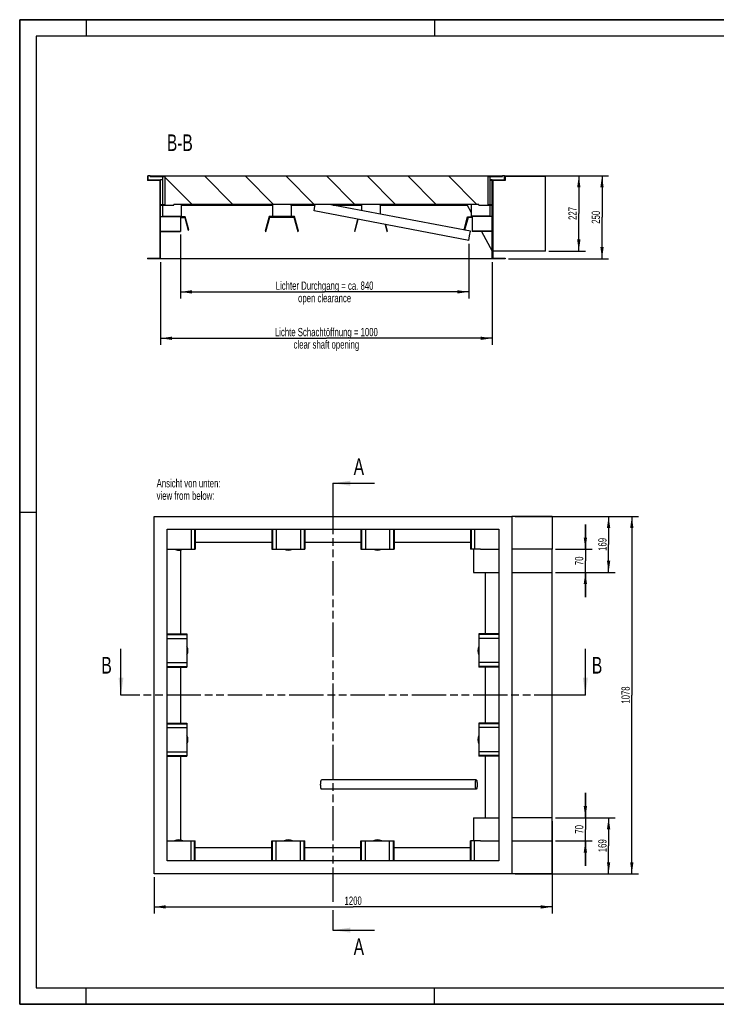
# Model space of a CAD drawing. Header units: millimetres. Extents: x 0 to 8400, y 0 to 5940.
# Tile 1 of 11: x 0 to 4200, y 0 to 5940. Entities that reach past the tile are written whole.
import ezdxf

# ---------------------------------------------------------------- set-up
doc = ezdxf.new("R2010")
doc.units = ezdxf.units.MM
doc.header["$LTSCALE"] = 462
doc.linetypes.add('PHANTOM', pattern=[0.8, 0.45, -0.05, 0.1, -0.05, 0.1, -0.05])
doc.layers.get('0').update_dxf_attribs({"linetype": 'CONTINUOUS'})
for name, color, linetype in [('050_DIMENSIONING', 7, 'CONTINUOUS'), ('053_NOTES', 7, 'CONTINUOUS'), ('_ACHSEN', 7, 'CONTINUOUS'), ('HATCHING_BL0', 7, 'CONTINUOUS'), ('HATCHING_BL1', 7, 'CONTINUOUS')]:
    doc.layers.add(name, color=color, linetype=linetype)
doc.styles.get("Standard").update_dxf_attribs({"font": 'txt', "width": 0.7})
doc.dimstyles.new('DIMSTYLE_1', dxfattribs={"dimtxt": 50, "dimasz": 70, "dimexe": 2, "dimexo": 1, "dimtad": 1, "dimlfac": 0.5, "dimtxsty": 'Standard', "dimblk": '_FILLED', "dimblk1": '_FILLED', "dimblk2": '_FILLED', "dimcen": 0.09, "dimazin": 2, "dimtp": 0.8, "dimtm": 0.8, "dimtfac": 1, "dimtofl": 0, "dimtmove": 0, "dimatfit": 3, "dimldrblk": '_FILLED', "dimfxl": 1, "dimtolj": 1, "dimarcsym": 0})
doc.dimstyles.new('DIMSTYLE_2', dxfattribs={"dimtxt": 50, "dimasz": 70, "dimexe": 2, "dimexo": 1, "dimtad": 1, "dimlfac": 0.5, "dimtxsty": 'Standard', "dimblk": '_FILLED', "dimblk1": '_FILLED', "dimblk2": '_FILLED', "dimcen": 0.09, "dimazin": 2, "dimtp": 0.5, "dimtm": 0.5, "dimtfac": 1, "dimtofl": 0, "dimtmove": 0, "dimatfit": 3, "dimldrblk": '_FILLED', "dimfxl": 1, "dimtolj": 1, "dimarcsym": 0})
doc.dimstyles.new('DIMSTYLE_3', dxfattribs={"dimtxt": 50, "dimasz": 70, "dimexe": 2, "dimexo": 1, "dimtad": 1, "dimlfac": 0.5, "dimtxsty": 'Standard', "dimblk": '_FILLED', "dimblk1": '_FILLED', "dimblk2": '_FILLED', "dimcen": 0.09, "dimazin": 2, "dimtp": 1.2, "dimtm": 1.2, "dimtfac": 1, "dimtofl": 0, "dimtmove": 0, "dimatfit": 3, "dimldrblk": '_FILLED', "dimfxl": 1, "dimtolj": 1, "dimarcsym": 0})
doc.dimstyles.new('DIMSTYLE_4', dxfattribs={"dimtxt": 50, "dimasz": 70, "dimexe": 2, "dimexo": 1, "dimtad": 1, "dimlfac": 0.5, "dimtxsty": 'Standard', "dimblk": '_FILLED', "dimblk1": '_FILLED', "dimblk2": '_FILLED', "dimcen": 0.09, "dimazin": 2, "dimtp": 0.3, "dimtm": 0.3, "dimtfac": 1, "dimtofl": 0, "dimtmove": 0, "dimatfit": 3, "dimldrblk": '_FILLED', "dimfxl": 1, "dimtolj": 1, "dimarcsym": 0})
doc.dimstyles.get("Standard").update_dxf_attribs({"dimtxt": 50, "dimasz": 70, "dimexe": 2, "dimexo": 1, "dimtad": 1, "dimtxsty": 'Standard', "dimblk": '_FILLED', "dimblk1": '_FILLED', "dimblk2": '_FILLED', "dimcen": 0.09, "dimazin": 2, "dimtol": 1, "dimtp": 0.01, "dimtm": 0.01, "dimtfac": 1, "dimtofl": 0, "dimtmove": 0, "dimatfit": 3, "dimldrblk": '_FILLED', "dimfxl": 1, "dimtolj": 1, "dimarcsym": 0})

# ---------------------------------------------------------------- blocks, each defined once
blk = doc.blocks.new('_FILLED')
at = {"color": 0, "linetype": 'ByBlock'}
blk.add_solid([(0, 0), (-1, 0.143), (-1, -0.143)], dxfattribs=at)
blk = doc.blocks.new('*D2')
at = {"layer": '050_DIMENSIONING', "color": 2, "linetype": 'Continuous', "transparency": 16777216}
for p, q in [((849, 4478), (849, 3978)), ((2849, 4478), (2849, 3978)), ((849, 4018), (1849, 4018)), ((2849, 4018), (1849, 4018))]:
    blk.add_line(p, q, dxfattribs=at)
at = {"layer": '050_DIMENSIONING', "color": 2, "linetype": 'Continuous', "transparency": 16777216, "xscale": 70, "yscale": 70, "zscale": 70, "rotation": 180}
blk.add_blockref('_FILLED', (849, 4018), dxfattribs=at)
at = {"layer": '050_DIMENSIONING', "color": 2, "linetype": 'Continuous', "transparency": 16777216, "xscale": 70, "yscale": 70, "zscale": 70}
blk.add_blockref('_FILLED', (2849, 4018), dxfattribs=at)
at = {"layer": '050_DIMENSIONING', "color": 2, "linetype": 'Continuous', "transparency": 16777216, "insert": (1849, 4080.5), "char_height": 50, "width": 1447.143, "attachment_point": 2, "line_spacing_factor": 0.9}
blk.add_mtext('Lichte Schachtöffnung = 1000\\Pclear shaft opening', dxfattribs=at)
blk = doc.blocks.new('*D3')
at = {"layer": '050_DIMENSIONING', "color": 2, "linetype": 'Continuous', "transparency": 16777216}
for p, q in [((969, 4644.1), (969, 4258)), ((2707.7, 4588.5), (2707.7, 4258)), ((969, 4298), (1838.3, 4298)), ((2707.7, 4298), (1838.3, 4298))]:
    blk.add_line(p, q, dxfattribs=at)
at = {"layer": '050_DIMENSIONING', "color": 2, "linetype": 'Continuous', "transparency": 16777216, "xscale": 70, "yscale": 70, "zscale": 70, "rotation": 180}
blk.add_blockref('_FILLED', (969, 4298), dxfattribs=at)
at = {"layer": '050_DIMENSIONING', "color": 2, "linetype": 'Continuous', "transparency": 16777216, "xscale": 70, "yscale": 70, "zscale": 70}
blk.add_blockref('_FILLED', (2707.7, 4298), dxfattribs=at)
at = {"layer": '050_DIMENSIONING', "color": 2, "linetype": 'Continuous', "transparency": 16777216, "insert": (1838.3, 4360.5), "char_height": 50, "width": 1430.357, "attachment_point": 2, "line_spacing_factor": 0.9}
blk.add_mtext('Lichter Durchgang = ca. 840\\Popen clearance', dxfattribs=at)
blk = doc.blocks.new('*D6')
at = {"layer": '050_DIMENSIONING', "color": 2, "linetype": 'Continuous', "transparency": 16777216}
for p, q in [((2977, 4998), (3411, 4998)), ((3371, 4998), (3371, 4771)), ((3371, 4544), (3371, 4771)), ((3191, 4544), (3411, 4544))]:
    blk.add_line(p, q, dxfattribs=at)
at = {"layer": '050_DIMENSIONING', "color": 2, "linetype": 'Continuous', "transparency": 16777216, "xscale": 70, "yscale": 70, "zscale": 70}
for p, rotation in [((3371, 4998), 90), ((3371, 4544), 270)]:
    blk.add_blockref('_FILLED', p, dxfattribs=dict(at, rotation=rotation))
at = {"layer": '050_DIMENSIONING', "color": 2, "linetype": 'Continuous', "transparency": 16777216, "insert": (3308.5, 4771), "char_height": 50, "width": 176.786, "attachment_point": 2, "rotation": 90, "line_spacing_factor": 0.9}
blk.add_mtext('227', dxfattribs=at)
blk = doc.blocks.new('*D7')
at = {"layer": '050_DIMENSIONING', "color": 2, "linetype": 'Continuous', "transparency": 16777216}
for p, q in [((3191, 4998), (3551, 4998)), ((3511, 4998), (3511, 4748)), ((3511, 4498), (3511, 4748)), ((2947, 4498), (3551, 4498))]:
    blk.add_line(p, q, dxfattribs=at)
at = {"layer": '050_DIMENSIONING', "color": 2, "linetype": 'Continuous', "transparency": 16777216, "xscale": 70, "yscale": 70, "zscale": 70}
for p, rotation in [((3511, 4998), 90), ((3511, 4498), 270)]:
    blk.add_blockref('_FILLED', p, dxfattribs=dict(at, rotation=rotation))
at = {"layer": '050_DIMENSIONING', "color": 2, "linetype": 'Continuous', "transparency": 16777216, "insert": (3448.5, 4748), "char_height": 50, "width": 171.429, "attachment_point": 2, "rotation": 90, "line_spacing_factor": 0.9}
blk.add_mtext('250', dxfattribs=at)
blk = doc.blocks.new('*D8')
at = {"layer": '050_DIMENSIONING', "color": 2, "linetype": 'Continuous', "transparency": 16777216}
for p, q in [((2986.6, 2943.5), (3730.6, 2943.5)), ((3690.6, 2943.5), (3690.6, 1865.5)), ((3690.6, 787.5), (3690.6, 1865.5)), ((2986.6, 787.5), (3730.6, 787.5))]:
    blk.add_line(p, q, dxfattribs=at)
at = {"layer": '050_DIMENSIONING', "color": 2, "linetype": 'Continuous', "transparency": 16777216, "xscale": 70, "yscale": 70, "zscale": 70}
for p, rotation in [((3690.6, 2943.5), 90), ((3690.6, 787.5), 270)]:
    blk.add_blockref('_FILLED', p, dxfattribs=dict(at, rotation=rotation))
at = {"layer": '050_DIMENSIONING', "color": 2, "linetype": 'Continuous', "transparency": 16777216, "insert": (3628.1, 1865.5), "char_height": 50, "width": 219.643, "attachment_point": 2, "rotation": 90, "line_spacing_factor": 0.9}
blk.add_mtext('1078', dxfattribs=at)
blk = doc.blocks.new('*D9')
at = {"layer": '050_DIMENSIONING', "color": 2, "linetype": 'Continuous', "transparency": 16777216}
for p, q in [((3210.6, 1105.5), (3210.6, 547.5)), ((810.6, 767.5), (810.6, 547.5)), ((810.6, 587.5), (2010.6, 587.5)), ((3210.6, 587.5), (2010.6, 587.5))]:
    blk.add_line(p, q, dxfattribs=at)
at = {"layer": '050_DIMENSIONING', "color": 2, "linetype": 'Continuous', "transparency": 16777216, "xscale": 70, "yscale": 70, "zscale": 70, "rotation": 180}
blk.add_blockref('_FILLED', (810.6, 587.5), dxfattribs=at)
at = {"layer": '050_DIMENSIONING', "color": 2, "linetype": 'Continuous', "transparency": 16777216, "xscale": 70, "yscale": 70, "zscale": 70}
blk.add_blockref('_FILLED', (3210.6, 587.5), dxfattribs=at)
at = {"layer": '050_DIMENSIONING', "color": 2, "linetype": 'Continuous', "transparency": 16777216, "insert": (2010.6, 650), "char_height": 50, "width": 219.643, "attachment_point": 2, "line_spacing_factor": 0.9}
blk.add_mtext('1200', dxfattribs=at)
blk = doc.blocks.new('*D10')
at = {"layer": '050_DIMENSIONING', "color": 2, "linetype": 'Continuous', "transparency": 16777216}
for p, q in [((3410.6, 2745.5), (3410.6, 2895.5)), ((3410.6, 2895.5), (3410.6, 2675.5)), ((3230.6, 2745.5), (3450.6, 2745.5)), ((3410.6, 2455.5), (3410.6, 2675.5)), ((3230.6, 2605.5), (3450.6, 2605.5)), ((3410.6, 2605.5), (3410.6, 2455.5))]:
    blk.add_line(p, q, dxfattribs=at)
at = {"layer": '050_DIMENSIONING', "color": 2, "linetype": 'Continuous', "transparency": 16777216, "xscale": 70, "yscale": 70, "zscale": 70}
for p, rotation in [((3410.6, 2745.5), 270), ((3410.6, 2605.5), 90)]:
    blk.add_blockref('_FILLED', p, dxfattribs=dict(at, rotation=rotation))
at = {"layer": '050_DIMENSIONING', "color": 2, "linetype": 'Continuous', "transparency": 16777216, "insert": (3348.1, 2675.5), "char_height": 50, "width": 117.857, "attachment_point": 2, "rotation": 90, "line_spacing_factor": 0.9}
blk.add_mtext('70', dxfattribs=at)
blk = doc.blocks.new('*D11')
at = {"layer": '050_DIMENSIONING', "color": 2, "linetype": 'Continuous', "transparency": 16777216}
for p, q in [((3230.6, 2943.5), (3590.6, 2943.5)), ((3550.6, 2943.5), (3550.6, 2774.5)), ((3550.6, 2605.5), (3550.6, 2774.5)), ((3230.6, 2605.5), (3590.6, 2605.5))]:
    blk.add_line(p, q, dxfattribs=at)
at = {"layer": '050_DIMENSIONING', "color": 2, "linetype": 'Continuous', "transparency": 16777216, "xscale": 70, "yscale": 70, "zscale": 70}
for p, rotation in [((3550.6, 2943.5), 90), ((3550.6, 2605.5), 270)]:
    blk.add_blockref('_FILLED', p, dxfattribs=dict(at, rotation=rotation))
at = {"layer": '050_DIMENSIONING', "color": 2, "linetype": 'Continuous', "transparency": 16777216, "insert": (3488.1, 2774.5), "char_height": 50, "width": 160.714, "attachment_point": 2, "rotation": 90, "line_spacing_factor": 0.9}
blk.add_mtext('169', dxfattribs=at)
blk = doc.blocks.new('*D12')
at = {"layer": '050_DIMENSIONING', "color": 2, "linetype": 'Continuous', "transparency": 16777216}
for p, q in [((3410.6, 1125.5), (3410.6, 1275.5)), ((3410.6, 1275.5), (3410.6, 1055.5)), ((3230.6, 1125.5), (3450.6, 1125.5)), ((3410.6, 835.5), (3410.6, 1055.5)), ((3230.6, 985.5), (3450.6, 985.5)), ((3410.6, 985.5), (3410.6, 835.5))]:
    blk.add_line(p, q, dxfattribs=at)
at = {"layer": '050_DIMENSIONING', "color": 2, "linetype": 'Continuous', "transparency": 16777216, "xscale": 70, "yscale": 70, "zscale": 70}
for p, rotation in [((3410.6, 1125.5), 270), ((3410.6, 985.5), 90)]:
    blk.add_blockref('_FILLED', p, dxfattribs=dict(at, rotation=rotation))
at = {"layer": '050_DIMENSIONING', "color": 2, "linetype": 'Continuous', "transparency": 16777216, "insert": (3348.1, 1055.5), "char_height": 50, "width": 117.857, "attachment_point": 2, "rotation": 90, "line_spacing_factor": 0.9}
blk.add_mtext('70', dxfattribs=at)
blk = doc.blocks.new('*D13')
at = {"layer": '050_DIMENSIONING', "color": 2, "linetype": 'Continuous', "transparency": 16777216}
for p, q in [((3230.6, 1125.5), (3590.6, 1125.5)), ((3550.6, 1125.5), (3550.6, 956.5)), ((3550.6, 787.5), (3550.6, 956.5)), ((3230.6, 787.5), (3590.6, 787.5))]:
    blk.add_line(p, q, dxfattribs=at)
at = {"layer": '050_DIMENSIONING', "color": 2, "linetype": 'Continuous', "transparency": 16777216, "xscale": 70, "yscale": 70, "zscale": 70}
for p, rotation in [((3550.6, 1125.5), 90), ((3550.6, 787.5), 270)]:
    blk.add_blockref('_FILLED', p, dxfattribs=dict(at, rotation=rotation))
at = {"layer": '050_DIMENSIONING', "color": 2, "linetype": 'Continuous', "transparency": 16777216, "insert": (3488.1, 956.5), "char_height": 50, "width": 160.714, "attachment_point": 2, "rotation": 90, "line_spacing_factor": 0.9}
blk.add_mtext('169', dxfattribs=at)
blk = doc.blocks.new('XSEC_FILLED')
at = {"color": 0, "linetype": 'ByBlock'}
blk.add_solid([(0, 0), (-1, 0.143), (-1, -0.143)], dxfattribs=at)
blk = doc.blocks.new('HATCHING_BL0', base_point=(2010.6, 2005.4))
at = {"layer": 'HATCHING_BL0', "color": 7, "linetype": 'PHANTOM'}
for p, q in [((710.6, 1865.5), (610.6, 1865.5)), ((3310.6, 1865.5), (710.6, 1865.5)), ((3410.6, 1865.5), (3310.6, 1865.5))]:
    blk.add_line(p, q, dxfattribs=at)
at = {"layer": 'HATCHING_BL0', "color": 7, "linetype": 'Continuous', "char_height": 100, "width": 117.857, "attachment_point": 1, "line_spacing_factor": 0.9}
for insert in [(492.7, 2095.4), (3449.9, 2095.4)]:
    blk.add_mtext('B', dxfattribs=dict(at, insert=insert))
at = {"layer": 'HATCHING_BL0', "color": 7, "linetype": 'Continuous'}
for points in [[(610.6, 1865.5), (610.6, 2145.4)], [(3410.6, 1865.5), (3410.6, 2145.4)]]:
    blk.add_leader(points, dimstyle='Standard', override={"dimasz": 105, "dimtad": 0, "dimldrblk": 'XSEC_FILLED'}, dxfattribs=at)
blk = doc.blocks.new('HATCHING_BL1', base_point=(2013.7, 1795.5))
at = {"layer": 'HATCHING_BL1', "color": 7, "linetype": 'PHANTOM'}
for p, q in [((1888.6, 3143.5), (1888.6, 3043.5)), ((1888.6, 3043.5), (1888.6, 611.4)), ((1888.6, 567.9), (1888.6, 547.5)), ((1888.6, 547.5), (1888.6, 447.5))]:
    blk.add_line(p, q, dxfattribs=at)
at = {"layer": 'HATCHING_BL1', "color": 7, "linetype": 'Continuous', "char_height": 100, "width": 128.571, "attachment_point": 1, "line_spacing_factor": 0.9}
for insert in [(2013.7, 3293.5), (2013.7, 397.5)]:
    blk.add_mtext('A', dxfattribs=dict(at, insert=insert))
at = {"layer": 'HATCHING_BL1', "color": 7, "linetype": 'Continuous'}
for points in [[(1888.6, 3143.5), (2138.7, 3143.5)], [(1888.6, 447.5), (2138.7, 447.5)]]:
    blk.add_leader(points, dimstyle='Standard', override={"dimasz": 105, "dimtad": 0, "dimldrblk": 'XSEC_FILLED'}, dxfattribs=at)

msp = doc.modelspace()

# ---------------------------------------------------------------- hatches: boundary and pattern name
at = {"linetype": 'Continuous'}
h = msp.add_hatch(dxfattribs=at)
h.set_pattern_fill('ANSI31', color=2, angle=90, style=0, pattern_type=2)
h.set_pattern_definition([(135, (1848.96, 4998.04), (-122.595, -122.595), [])])
edge = h.paths.add_edge_path()
edge.add_line((844.96, 4970.044), (770.96, 4970.044))
edge.add_line((770.96, 4998.044), (770.96, 4970.044))
edge.add_line((770.96, 4998.044), (774.96, 4998.044))
edge.add_line((774.96, 4974.044), (774.96, 4998.044))
edge.add_line((774.96, 4974.044), (848.96, 4974.044))
edge.add_line((848.96, 4826.044), (848.96, 4974.044))
edge.add_line((848.96, 4826.044), (875.96, 4826.044))
edge.add_line((875.96, 4994.044), (875.96, 4826.044))
edge.add_line((786.96, 4994.044), (875.96, 4994.044))
edge.add_line((786.96, 4994.044), (786.96, 4998.044))
edge.add_line((786.96, 4998.044), (2910.96, 4998.044))
edge.add_line((2910.96, 4994.044), (2910.96, 4998.044))
edge.add_line((2821.96, 4994.044), (2910.96, 4994.044))
edge.add_line((2821.96, 4994.044), (2821.96, 4826.044))
edge.add_line((2821.96, 4826.044), (2848.96, 4826.044))
edge.add_line((2848.96, 4826.044), (2848.96, 4974.044))
edge.add_line((2848.96, 4974.044), (2922.96, 4974.044))
edge.add_line((2922.96, 4974.044), (2922.96, 4998.044))
edge.add_line((2922.96, 4998.044), (3170.96, 4998.044))
edge.add_line((3170.96, 4994.044), (3170.96, 4998.044))
edge.add_line((3170.96, 4994.044), (2926.96, 4994.044))
edge.add_line((2926.96, 4994.044), (2926.96, 4970.044))
edge.add_line((2926.96, 4970.044), (2852.96, 4970.044))
edge.add_line((2852.96, 4970.044), (2852.96, 4502.044))
edge.add_line((2852.96, 4502.044), (2926.96, 4502.044))
edge.add_line((2926.96, 4502.044), (2926.96, 4498.044))
edge.add_line((2926.96, 4498.044), (2848.96, 4498.044))
edge.add_line((2848.96, 4498.044), (2848.96, 4822.044))
edge.add_line((2768.96, 4822.044), (2848.96, 4822.044))
edge.add_line((2768.96, 4822.044), (2768.96, 4826.044))
edge.add_line((2768.96, 4826.044), (928.96, 4826.044))
edge.add_line((928.96, 4822.044), (928.96, 4826.044))
edge.add_line((848.96, 4822.044), (928.96, 4822.044))
edge.add_line((848.96, 4498.044), (848.96, 4822.044))
edge.add_line((848.96, 4498.044), (770.96, 4498.044))
edge.add_line((770.96, 4502.044), (770.96, 4498.044))
edge.add_line((770.96, 4502.044), (844.96, 4502.044))
edge.add_line((844.96, 4970.044), (844.96, 4502.044))

# ---------------------------------------------------------------- linework, layer by layer
at = {"color": 7, "linetype": 'Continuous'}
for p, q in [((0, 5940), (8400, 5940)), ((0, 0), (0, 5940)), ((770.96, 4998.044), (774.96, 4998.044)), ((770.96, 4998.044), (770.96, 4970.044)), ((786.96, 4998.044), (774.96, 4998.044)), ((774.96, 4974.044), (774.96, 4998.044)), ((786.96, 4998.044), (2910.96, 4998.044)), ((786.96, 4994.044), (786.96, 4998.044)), ((786.96, 4994.044), (875.96, 4994.044)), ((862.96, 4826.044), (862.96, 4994.044)), ((875.96, 4994.044), (875.96, 4826.044)), ((2821.96, 4994.044), (2821.96, 4826.044)), ((2821.96, 4994.044), (2910.96, 4994.044)), ((2834.96, 4994.044), (2834.96, 4826.044)), ((2922.96, 4998.044), (2910.96, 4998.044)), ((2910.96, 4994.044), (2910.96, 4998.044)), ((2922.96, 4974.044), (2922.96, 4998.044)), ((2922.96, 4998.044), (3170.96, 4998.044)), ((2926.96, 4994.044), (2926.96, 4970.044)), ((3170.96, 4994.044), (2926.96, 4994.044)), ((3170.96, 4994.044), (3170.96, 4998.044)), ((3170.96, 4544.044), (3170.96, 4994.044)), ((844.96, 4970.044), (770.96, 4970.044)), ((774.96, 4974.044), (848.96, 4974.044)), ((844.96, 4970.044), (844.96, 4502.044)), ((862.96, 4974.044), (848.96, 4974.044)), ((848.96, 4826.044), (848.96, 4974.044)), ((2848.96, 4974.044), (2834.96, 4974.044)), ((2848.96, 4970.044), (2834.96, 4970.044)), ((2848.96, 4974.044), (2922.96, 4974.044)), ((2848.96, 4826.044), (2848.96, 4974.044)), ((2852.96, 4970.044), (2852.96, 4502.044)), ((2926.96, 4970.044), (2852.96, 4970.044)), ((848.96, 4826.044), (875.96, 4826.044)), ((848.96, 4498.044), (848.96, 4822.044)), ((848.96, 4822.044), (928.96, 4822.044)), ((862.96, 4754.044), (862.96, 4822.044)), ((928.96, 4822.044), (928.96, 4826.044)), ((2768.96, 4826.044), (928.96, 4826.044)), ((974.96, 4754.044), (974.96, 4826.044)), ((1774.912, 4786.54), (1780.16, 4814.044)), ((1780.16, 4814.044), (1782.45, 4826.044)), ((2718.209, 4663.548), (1866.655, 4826.044)), ((2696.707, 4826.044), (2722.96, 4777.418)), ((2722.96, 4826.044), (2722.96, 4754.044)), ((2768.96, 4822.044), (2768.96, 4826.044)), ((2768.96, 4822.044), (2848.96, 4822.044)), ((2821.96, 4826.044), (2848.96, 4826.044)), ((2834.96, 4822.044), (2834.96, 4754.044)), ((2848.96, 4498.044), (2848.96, 4822.044)), ((848.96, 4753.044), (968.96, 4753.044)), ((968.96, 4753.044), (968.96, 4664.079)), ((1504.048, 4753.044), (1480.21, 4664.079)), ((1656.372, 4753.044), (1504.048, 4753.044)), ((1680.21, 4664.079), (1656.372, 4753.044)), ((2707.712, 4608.54), (1774.912, 4786.54)), ((2728.96, 4753.044), (2728.96, 4664.079)), ((2848.96, 4753.044), (2728.96, 4753.044)), ((2735.58, 4754.044), (2736.12, 4753.044)), ((997.802, 4751.044), (968.96, 4751.044)), ((968.96, 4747.044), (994.733, 4747.044)), ((994.733, 4747.044), (1015.097, 4671.044)), ((1018.96, 4672.079), (997.802, 4751.044)), ((1484.074, 4663.044), (1507.118, 4749.044)), ((1507.118, 4749.044), (1653.303, 4749.044)), ((1653.303, 4749.044), (1676.347, 4663.044)), ((2037.117, 4736.505), (2017.71, 4664.079)), ((2021.574, 4663.044), (2041.057, 4735.754)), ((2202.625, 4704.922), (2213.847, 4663.044)), ((2217.71, 4664.079), (2206.99, 4704.09)), ((2678.96, 4672.079), (2700.119, 4751.044)), ((2703.188, 4747.044), (2682.824, 4671.044)), ((2700.119, 4751.044), (2728.96, 4751.044)), ((2728.96, 4747.044), (2703.188, 4747.044)), ((848.96, 4664.079), (968.96, 4664.079)), ((848.96, 4663.044), (968.96, 4663.044)), ((968.96, 4664.079), (968.96, 4663.044)), ((1015.097, 4671.044), (1018.96, 4672.079)), ((1480.21, 4664.079), (1484.074, 4663.044)), ((1676.347, 4663.044), (1680.21, 4664.079)), ((2017.71, 4664.079), (2021.574, 4663.044)), ((2213.847, 4663.044), (2217.71, 4664.079)), ((2682.824, 4671.044), (2678.96, 4672.079)), ((2707.712, 4608.54), (2712.96, 4636.044)), ((2712.96, 4636.044), (2718.209, 4663.548)), ((2728.96, 4664.079), (2728.96, 4663.044)), ((2848.96, 4664.079), (2728.96, 4664.079)), ((2848.96, 4663.044), (2728.96, 4663.044)), ((2784.712, 4663.044), (2848.96, 4544.044)), ((3170.96, 4544.044), (2852.96, 4544.044)), ((770.96, 4502.044), (844.96, 4502.044)), ((770.96, 4502.044), (770.96, 4498.044)), ((848.96, 4498.044), (770.96, 4498.044)), ((2848.96, 4498.044), (848.96, 4498.044)), ((2926.96, 4498.044), (2848.96, 4498.044)), ((2852.96, 4502.044), (2926.96, 4502.044)), ((2926.96, 4502.044), (2926.96, 4498.044)), ((810.6, 787.477), (810.6, 2943.477)), ((810.6, 2943.477), (2966.6, 2943.477)), ((2966.6, 2943.477), (2966.6, 787.477)), ((3210.6, 2943.477), (2966.6, 2943.477)), ((3210.6, 2943.477), (3210.6, 2745.477)), ((888.6, 865.477), (888.6, 2865.477)), ((888.6, 2865.477), (2888.6, 2865.477)), ((1034.372, 2865.477), (1034.372, 2745.477)), ((1054.736, 2865.477), (1054.736, 2745.477)), ((1058.6, 2865.477), (1058.6, 2745.477)), ((1519.85, 2865.477), (1519.85, 2745.477)), ((1523.713, 2865.477), (1523.713, 2745.477)), ((1546.757, 2865.477), (1546.757, 2745.477)), ((1692.942, 2865.477), (1692.942, 2745.477)), ((1715.986, 2865.477), (1715.986, 2745.477)), ((1719.85, 2865.477), (1719.85, 2745.477)), ((2057.35, 2865.477), (2057.35, 2745.477)), ((2061.213, 2865.477), (2061.213, 2745.477)), ((2084.257, 2865.477), (2084.257, 2745.477)), ((2230.442, 2865.477), (2230.442, 2745.477)), ((2253.486, 2865.477), (2253.486, 2745.477)), ((2257.35, 2865.477), (2257.35, 2745.477)), ((2718.6, 2865.477), (2718.6, 2745.477)), ((2722.463, 2865.477), (2722.463, 2745.477)), ((2742.828, 2865.477), (2742.828, 2745.477)), ((2888.6, 2865.477), (2888.6, 865.477)), ((888.6, 2745.477), (1034.372, 2745.477)), ((1034.372, 2745.477), (1054.736, 2745.477)), ((1054.736, 2745.477), (1058.6, 2745.477)), ((1519.85, 2745.477), (1523.713, 2745.477)), ((1523.713, 2745.477), (1546.757, 2745.477)), ((1546.757, 2745.477), (1692.942, 2745.477)), ((1692.942, 2745.477), (1715.986, 2745.477)), ((1715.986, 2745.477), (1719.85, 2745.477)), ((2057.35, 2745.477), (2061.213, 2745.477)), ((2061.213, 2745.477), (2084.257, 2745.477)), ((2084.257, 2745.477), (2230.442, 2745.477)), ((2230.442, 2745.477), (2253.486, 2745.477)), ((2253.486, 2745.477), (2257.35, 2745.477)), ((2722.463, 2745.477), (2718.6, 2745.477)), ((2742.828, 2745.477), (2722.463, 2745.477)), ((2736.346, 2745.477), (2736.346, 2605.477)), ((2778.999, 2745.477), (2742.828, 2745.477)), ((2778.999, 2745.477), (2888.6, 2745.477)), ((3210.6, 2745.477), (2966.6, 2745.477)), ((3210.6, 2605.477), (3210.6, 2745.477)), ((2736.346, 2605.477), (2808.6, 2605.477)), ((2808.6, 2605.477), (2888.6, 2605.477)), ((2966.6, 2605.477), (3210.6, 2605.477)), ((3210.6, 1125.477), (3210.6, 2605.477)), ((888.6, 2234.227), (1008.6, 2234.227)), ((888.6, 2230.363), (1008.6, 2230.363)), ((888.6, 2207.319), (1008.6, 2207.319)), ((1008.6, 2234.227), (1008.6, 2230.363)), ((1008.6, 2230.363), (1008.6, 2207.319)), ((1008.6, 2207.319), (1008.6, 2061.134)), ((2888.6, 2234.227), (2768.6, 2234.227)), ((2768.6, 2234.227), (2768.6, 2230.363)), ((2768.6, 2230.363), (2768.6, 2207.319)), ((2888.6, 2230.363), (2768.6, 2230.363)), ((2768.6, 2207.319), (2768.6, 2061.134)), ((2888.6, 2207.319), (2768.6, 2207.319)), ((888.6, 2061.134), (1008.6, 2061.134)), ((888.6, 2038.09), (1008.6, 2038.09)), ((888.6, 2034.227), (1008.6, 2034.227)), ((1008.6, 2061.134), (1008.6, 2038.09)), ((1008.6, 2038.09), (1008.6, 2034.227)), ((2768.6, 2061.134), (2768.6, 2038.09)), ((2888.6, 2061.134), (2768.6, 2061.134)), ((2768.6, 2038.09), (2768.6, 2034.227)), ((2888.6, 2038.09), (2768.6, 2038.09)), ((2888.6, 2034.227), (2768.6, 2034.227)), ((888.6, 1696.727), (1008.6, 1696.727)), ((888.6, 1692.863), (1008.6, 1692.863)), ((888.6, 1669.819), (1008.6, 1669.819)), ((1008.6, 1696.727), (1008.6, 1692.863)), ((1008.6, 1692.863), (1008.6, 1669.819)), ((1008.6, 1669.819), (1008.6, 1523.634)), ((2888.6, 1696.727), (2768.6, 1696.727)), ((2768.6, 1696.727), (2768.6, 1692.863)), ((2768.6, 1692.863), (2768.6, 1669.819)), ((2888.6, 1692.863), (2768.6, 1692.863)), ((2768.6, 1669.819), (2768.6, 1523.634)), ((2888.6, 1669.819), (2768.6, 1669.819)), ((888.6, 1523.634), (1008.6, 1523.634)), ((888.6, 1500.59), (1008.6, 1500.59)), ((888.6, 1496.727), (1008.6, 1496.727)), ((1008.6, 1523.634), (1008.6, 1500.59)), ((1008.6, 1500.59), (1008.6, 1496.727)), ((2768.6, 1523.634), (2768.6, 1500.59)), ((2888.6, 1523.634), (2768.6, 1523.634)), ((2768.6, 1500.59), (2768.6, 1496.727)), ((2888.6, 1500.59), (2768.6, 1500.59)), ((2888.6, 1496.727), (2768.6, 1496.727)), ((2752.6, 1353.477), (1819.8, 1353.477)), ((2752.6, 1297.477), (1819.8, 1297.477)), ((2736.346, 1125.477), (2808.6, 1125.477)), ((2736.346, 1125.477), (2736.346, 985.477)), ((2808.6, 1125.477), (2888.6, 1125.477)), ((3210.6, 1125.477), (2966.6, 1125.477)), ((3210.6, 985.477), (3210.6, 1125.477)), ((888.6, 985.477), (1034.372, 985.477)), ((1034.372, 985.477), (1054.736, 985.477)), ((1034.372, 865.477), (1034.372, 985.477)), ((1054.736, 985.477), (1058.6, 985.477)), ((1054.736, 865.477), (1054.736, 985.477)), ((1058.6, 865.477), (1058.6, 985.477)), ((1519.85, 865.477), (1519.85, 985.477)), ((1519.85, 985.477), (1523.713, 985.477)), ((1523.713, 985.477), (1546.757, 985.477)), ((1523.713, 865.477), (1523.713, 985.477)), ((1546.757, 985.477), (1692.942, 985.477)), ((1546.757, 865.477), (1546.757, 985.477)), ((1692.942, 985.477), (1715.986, 985.477)), ((1692.942, 865.477), (1692.942, 985.477)), ((1715.986, 985.477), (1719.85, 985.477)), ((1715.986, 865.477), (1715.986, 985.477)), ((1719.85, 865.477), (1719.85, 985.477)), ((2057.35, 865.477), (2057.35, 985.477)), ((2057.35, 985.477), (2061.213, 985.477)), ((2061.213, 985.477), (2084.257, 985.477)), ((2061.213, 865.477), (2061.213, 985.477)), ((2084.257, 985.477), (2230.442, 985.477)), ((2084.257, 865.477), (2084.257, 985.477)), ((2230.442, 985.477), (2253.486, 985.477)), ((2230.442, 865.477), (2230.442, 985.477)), ((2253.486, 985.477), (2257.35, 985.477)), ((2253.486, 865.477), (2253.486, 985.477)), ((2257.35, 865.477), (2257.35, 985.477)), ((2718.6, 865.477), (2718.6, 985.477)), ((2722.463, 985.477), (2718.6, 985.477)), ((2742.828, 985.477), (2722.463, 985.477)), ((2722.463, 865.477), (2722.463, 985.477)), ((2778.999, 985.477), (2742.828, 985.477)), ((2742.828, 865.477), (2742.828, 985.477)), ((2778.999, 985.477), (2888.6, 985.477)), ((2966.6, 985.477), (3210.6, 985.477)), ((3210.6, 787.477), (3210.6, 985.477)), ((2888.6, 865.477), (888.6, 865.477)), ((2966.6, 787.477), (810.6, 787.477)), ((3210.6, 787.477), (2966.6, 787.477)), ((0, 0), (8400, 0))]:
    msp.add_line(p, q, dxfattribs=at)
at = {"color": 3, "linetype": 'Continuous'}
for p, q in [((0, 5940), (0, 0)), ((8400, 5940), (0, 5940)), ((400, 5940), (400, 5840)), ((2500, 5940), (2500, 5840)), ((0, 2970), (100, 2970)), ((400, 0), (400, 100)), ((2500, 0), (2500, 100)), ((8400, 0), (0, 0))]:
    msp.add_line(p, q, dxfattribs=at)
at = {"color": 5, "linetype": 'Continuous'}
for p, q in [((100, 5840), (100, 100)), ((8300, 5840), (100, 5840)), ((100, 100), (8300, 100))]:
    msp.add_line(p, q, dxfattribs=at)
at = {"color": 7, "linetype": 'Continuous'}
for points, knots in [([(1814.551, 1325.477), (1814.551, 1327.298), (1814.616, 1330.873), (1814.905, 1336.063), (1815.374, 1340.848), (1816.002, 1345.047), (1816.667, 1348.094), (1817.286, 1350.108), (1817.744, 1351.286), (1818.219, 1352.223), (1818.711, 1352.912), (1819.227, 1353.36), (1819.622, 1353.477), (1819.8, 1353.477)], [0, 0, 0, 0, 0.18672969, 0.36654279, 0.5328206, 0.67954408, 0.80162176, 0.85220888, 0.89540052, 0.93111756, 0.95961835, 0.98182407, 1, 1, 1, 1]), ([(1819.8, 1297.477), (1819.622, 1297.477), (1819.227, 1297.594), (1818.711, 1298.041), (1818.219, 1298.731), (1817.744, 1299.667), (1817.286, 1300.846), (1816.667, 1302.859), (1816.002, 1305.907), (1815.374, 1310.105), (1814.905, 1314.891), (1814.616, 1320.08), (1814.551, 1323.656), (1814.551, 1325.477)], [0, 0, 0, 0, 0.01817593, 0.04038165, 0.06888244, 0.10459948, 0.14779112, 0.19837824, 0.32045592, 0.4671794, 0.63345721, 0.81327031, 1, 1, 1, 1]), ([(2747.351, 1325.477), (2747.351, 1327.298), (2747.416, 1330.873), (2747.705, 1336.063), (2748.174, 1340.848), (2748.802, 1345.047), (2749.467, 1348.094), (2750.086, 1350.108), (2750.544, 1351.286), (2751.019, 1352.223), (2751.511, 1352.912), (2752.027, 1353.36), (2752.422, 1353.477), (2752.6, 1353.477)], [0, 0, 0, 0, 0.18672969, 0.3665428, 0.5328206, 0.67954407, 0.80162176, 0.85220888, 0.89540053, 0.93111755, 0.95961836, 0.98182407, 1, 1, 1, 1]), ([(2752.6, 1297.477), (2752.422, 1297.477), (2752.027, 1297.594), (2751.511, 1298.041), (2751.019, 1298.731), (2750.544, 1299.667), (2750.086, 1300.846), (2749.467, 1302.859), (2748.802, 1305.907), (2748.174, 1310.105), (2747.705, 1314.891), (2747.416, 1320.08), (2747.351, 1323.656), (2747.351, 1325.477)], [0, 0, 0, 0, 0.01817593, 0.04038164, 0.06888245, 0.10459947, 0.14779112, 0.19837824, 0.32045593, 0.4671794, 0.6334572, 0.81327031, 1, 1, 1, 1]), ([(2752.6, 1353.477), (2752.777, 1353.477), (2753.172, 1353.36), (2753.688, 1352.912), (2754.18, 1352.223), (2754.656, 1351.286), (2755.113, 1350.108), (2755.732, 1348.094), (2756.398, 1345.047), (2757.026, 1340.848), (2757.494, 1336.063), (2757.783, 1330.873), (2757.848, 1327.298), (2757.848, 1325.477)], [0, 0, 0, 0, 0.01817593, 0.04038164, 0.06888245, 0.10459947, 0.14779112, 0.19837824, 0.32045593, 0.4671794, 0.6334572, 0.81327031, 1, 1, 1, 1]), ([(2757.848, 1325.477), (2757.848, 1323.656), (2757.783, 1320.08), (2757.494, 1314.891), (2757.026, 1310.105), (2756.398, 1305.907), (2755.732, 1302.859), (2755.113, 1300.846), (2754.656, 1299.667), (2754.18, 1298.731), (2753.688, 1298.041), (2753.172, 1297.594), (2752.777, 1297.477), (2752.6, 1297.477)], [0, 0, 0, 0, 0.18672969, 0.3665428, 0.5328206, 0.67954407, 0.80162176, 0.85220888, 0.89540053, 0.93111755, 0.95961836, 0.98182407, 1, 1, 1, 1])]:
    msp.add_open_spline(points, degree=3, knots=knots, dxfattribs=at)
at = {"layer": '_ACHSEN', "color": 7, "linetype": 'Continuous'}
for p, q in [((974.96, 4822.044), (1525.111, 4822.044)), ((1524.21, 4822.044), (1524.21, 4754.044)), ((1525.111, 4822.044), (1525.111, 4826.044)), ((1635.31, 4822.044), (1635.31, 4826.044)), ((1635.31, 4822.044), (1781.687, 4822.044)), ((1636.21, 4822.044), (1636.21, 4754.044)), ((1887.617, 4822.044), (2062.611, 4822.044)), ((2061.71, 4822.044), (2061.71, 4788.823)), ((2062.611, 4822.044), (2062.611, 4826.044)), ((2172.81, 4822.044), (2172.81, 4826.044)), ((2172.81, 4822.044), (2698.867, 4822.044)), ((2173.71, 4822.044), (2173.71, 4767.451)), ((862.96, 4754.044), (918.96, 4754.044)), ((918.96, 4754.044), (974.96, 4754.044)), ((1524.21, 4754.044), (1636.21, 4754.044)), ((2778.96, 4754.044), (2722.96, 4754.044)), ((2834.96, 4754.044), (2778.96, 4754.044)), ((968.6, 2740.377), (968.6, 2234.227)), ((1519.85, 2785.477), (1058.6, 2785.477)), ((2057.35, 2785.477), (1719.85, 2785.477)), ((2718.6, 2785.477), (2257.35, 2785.477)), ((2808.6, 2234.227), (2808.6, 2605.477)), ((968.6, 2034.227), (968.6, 1696.727)), ((2808.6, 1696.727), (2808.6, 2034.227)), ((968.6, 1496.727), (968.6, 990.577)), ((2808.6, 1125.477), (2808.6, 1496.727)), ((1058.6, 945.477), (1519.85, 945.477)), ((1719.85, 945.477), (2057.35, 945.477)), ((2257.35, 945.477), (2718.6, 945.477))]:
    msp.add_line(p, q, dxfattribs=at)
for centre, start, end in [((958.6, 2795.477), 243.2439628, 270), ((958.6, 2795.477), 270, 296.7560372), ((1619.85, 2795.477), 243.271691, 296.728309), ((2157.35, 2795.477), 243.271691, 296.728309), ((958.6, 2134.227), 333.271691, 26.728309), ((2818.6, 2134.227), 153.271691, 206.728309), ((958.6, 1596.727), 333.271691, 26.728309), ((2818.6, 1596.727), 153.271691, 206.728309), ((958.6, 935.477), 90, 116.7560372), ((958.6, 935.477), 63.2439628, 90), ((1619.85, 935.477), 63.271691, 116.728309), ((2157.35, 935.477), 63.271691, 116.728309)]:
    msp.add_arc(centre, 56, start, end, dxfattribs=at)

# ---------------------------------------------------------------- block references
at = {"layer": 'HATCHING_BL0'}
msp.add_blockref('HATCHING_BL0', (2010.6, 2005.419), dxfattribs=at)
at = {"layer": 'HATCHING_BL1'}
msp.add_blockref('HATCHING_BL1', (2013.656, 1795.477), dxfattribs=at)

# ---------------------------------------------------------------- texts
at = {"layer": '053_NOTES', "color": 2, "linetype": 'Continuous', "line_spacing_factor": 0.9}
for s, insert, char_height, width, attachment_point in [('B-B', (1043.546, 5248.044), 100, 342.85714, 3), ('Ansicht von unten:\\Pview from below:', (825.62, 3168.477), 50, 932.14286, 1)]:
    msp.add_mtext(s, dxfattribs=dict(at, insert=insert, char_height=char_height, width=width, attachment_point=attachment_point))

# ---------------------------------------------------------------- dimensions: what is measured, and where the dimension line sits
at = {"layer": '050_DIMENSIONING', "color": 2, "linetype": 'Continuous'}
for base, p1, p2, angle, dimstyle, picture, middle in [((3510.96, 4498.044), (3189.96, 4998.044), (2945.96, 4498.044), 270, 'DIMSTYLE_2', '*D7', (3510.96, 4740.901)), ((3370.96, 4998.044), (3189.96, 4544.044), (2976.011, 4998.044), 90, 'DIMSTYLE_2', '*D6', (3370.96, 4763.901)), ((3690.6, 787.477), (2985.6, 2943.477), (2985.6, 787.477), 270, 'DIMSTYLE_3', '*D8', (3690.6, 1858.334)), ((3550.6, 2605.477), (3229.6, 2943.477), (3229.6, 2605.477), 270, 'DIMSTYLE_2', '*D11', (3550.6, 2767.334)), ((3410.6, 2745.477), (3229.6, 2605.477), (3229.6, 2745.477), 90, 'DIMSTYLE_4', '*D10', (3410.6, 2668.334)), ((3410.6, 1125.477), (3229.6, 985.477), (3229.6, 1125.477), 90, 'DIMSTYLE_4', '*D12', (3410.6, 1048.334)), ((810.6, 587.477), (3210.6, 1106.477), (810.6, 768.477), 180, 'DIMSTYLE_3', '*D9', (2003.457, 587.477)), ((3550.6, 787.477), (3229.6, 1125.477), (3229.6, 787.477), 270, 'DIMSTYLE_2', '*D13', (3550.6, 949.334))]:
    dim = msp.add_linear_dim(base=base, p1=p1, p2=p2, angle=angle, dimstyle=dimstyle, dxfattribs=at)
    dim.commit()
    dim.dimension.update_dxf_attribs({"geometry": picture, "text_midpoint": middle, "dimtype": 160})
for base, p1, p2, text, picture, middle in [((2707.712, 4298.044), (968.96, 4645.079), (2707.712, 4589.54), 'Lichter Durchgang = ca. <>\\Popen clearance', '*D3', (1838.336, 4298.044)), ((2848.96, 4018.044), (848.96, 4479.044), (2848.96, 4479.044), 'Lichte Schachtöffnung = <>\\Pclear shaft opening', '*D2', (1848.96, 4018.044))]:
    dim = msp.add_linear_dim(base=base, p1=p1, p2=p2, text=text, dimstyle='DIMSTYLE_1', dxfattribs=at)
    dim.commit()
    dim.dimension.update_dxf_attribs({"geometry": picture, "text_midpoint": middle, "dimtype": 160})

doc.saveas('drawing.dxf')
